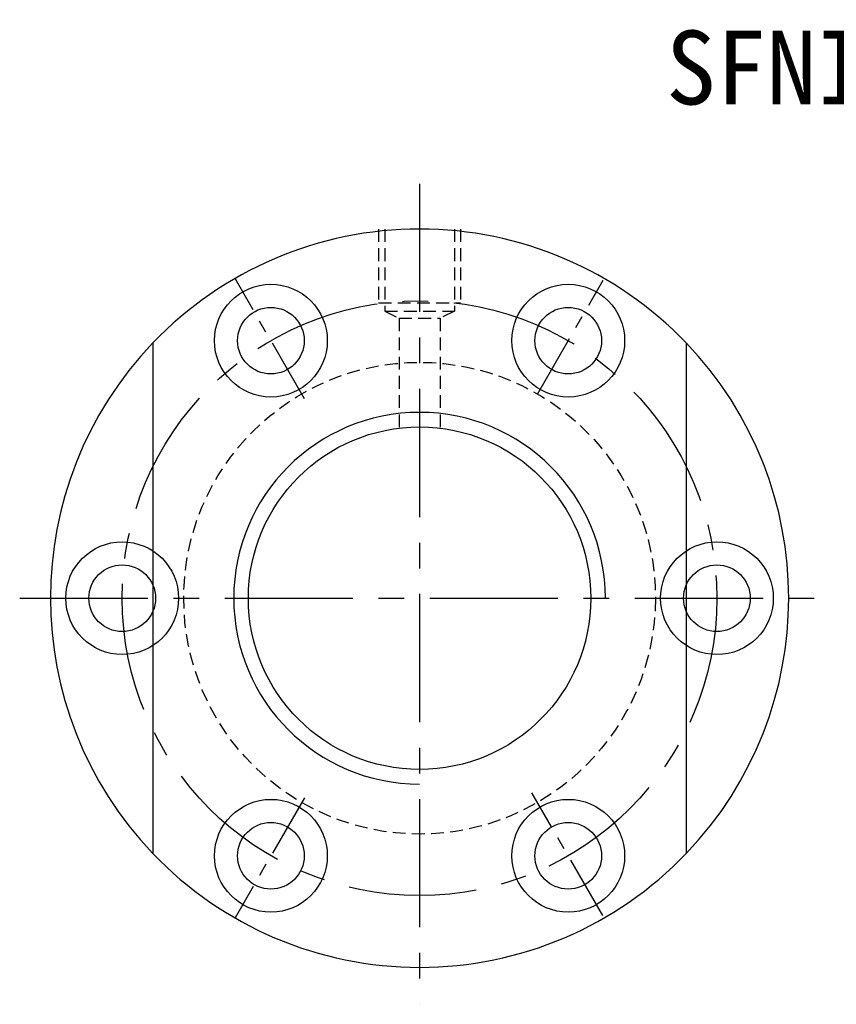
# Model space of a CAD drawing. Extents: x 641 to 800, y 63 to 159.
# Tile 1 of 47: x 641 to 721, y 63 to 159. Entities that reach past the tile are written whole.
import ezdxf
from ezdxf.enums import TextEntityAlignment as Align

# ---------------------------------------------------------------- set-up
doc = ezdxf.new("R2010")
doc.units = 0
doc.header["$MEASUREMENT"] = 0
doc.linetypes.add('CENTER', pattern=[2, 1.25, -0.25, 0.25, -0.25])
doc.linetypes.add('HIDDEN', pattern=[0.375, 0.25, -0.125])
doc.layers.get('0').update_dxf_attribs({"linetype": 'CONTINUOUS'})
for name, color, linetype in [('CEN', 1, 'CENTER'), ('DIM', 4, 'CONTINUOUS'), ('HID', 2, 'HIDDEN'), ('OUT', 3, 'CONTINUOUS')]:
    doc.layers.add(name, color=color, linetype=linetype)
doc.styles.add('T', font='KAIU.TTF')

msp = doc.modelspace()

# ---------------------------------------------------------------- linework, layer by layer
at = {"layer": 'CEN', "color": 7, "ltscale": 10}
for p, q in [((680.067, 143.46), (680.067, 63.449)), ((641.067, 103.047), (719.067, 103.047))]:
    msp.add_line(p, q, dxfattribs=at)
at = {"layer": 'CEN', "color": 7, "ltscale": 5}
for p, q in [((668.837, 122.496), (662.067, 134.223)), ((691.559, 122.952), (697.965, 134.048)), ((668.837, 83.597), (662.067, 71.87)), ((697.933, 72.101), (691.018, 84.078))]:
    msp.add_line(p, q, dxfattribs=at)
at = {"layer": 'CEN', "color": 7, "ltscale": 10}
msp.add_circle((680.067, 103.047), 29, dxfattribs=at)
at = {"layer": 'DIM', "color": 7}
for centre, radius in [((651.067, 103.047), 5.5), ((709.067, 103.047), 5.5), ((651.067, 103.047), 3.25), ((709.067, 103.047), 3.25)]:
    msp.add_circle(centre, radius, dxfattribs=at)
for radius, start, end in [(36, 136.23826, 223.76174), (36, 316.23826, 43.76174), (18.125, 0, 270)]:
    msp.add_arc((680.067, 103.047), radius, start, end, dxfattribs=at)
at = {"layer": 'HID', "color": 7, "ltscale": 5}
for p, q in [((676.067, 139.047), (676.067, 131.847)), ((676.667, 139.047), (676.667, 131.047)), ((683.467, 139.047), (683.467, 131.047)), ((684.067, 139.047), (684.067, 131.847)), ((676.067, 131.847), (684.067, 131.847)), ((676.667, 131.047), (678.067, 130.347)), ((676.667, 131.047), (683.467, 131.047)), ((683.467, 131.047), (682.067, 130.347)), ((678.067, 130.347), (678.067, 119.626)), ((678.067, 130.347), (682.067, 130.347)), ((682.067, 130.347), (682.067, 119.626))]:
    msp.add_line(p, q, dxfattribs=at)
msp.add_circle((680.067, 103.047), 23, dxfattribs=at)
at = {"layer": 'OUT', "color": 7, "ltscale": 10}
for p, q in [((654.067, 127.946), (654.067, 78.147)), ((706.067, 127.946), (706.067, 78.147))]:
    msp.add_line(p, q, dxfattribs=at)
at = {"layer": 'OUT', "color": 7}
for centre, radius in [((665.567, 128.161), 5.5), ((694.567, 128.161), 5.5), ((665.567, 128.161), 3.25), ((694.567, 128.161), 3.25), ((680.067, 103.047), 16.7), ((665.567, 77.932), 5.5), ((694.567, 77.932), 5.5), ((665.567, 77.932), 3.25), ((694.567, 77.932), 3.25)]:
    msp.add_circle(centre, radius, dxfattribs=at)
for start, end in [(43.76174, 136.23826), (223.76174, 316.23826)]:
    msp.add_arc((680.067, 103.047), 36, start, end, dxfattribs=at)

# ---------------------------------------------------------------- texts
at = {"style": 'T'}
msp.add_text('SFNI3205', height=7.2, dxfattribs=at).set_placement((723.685, 154.799), align=Align.MIDDLE)

doc.saveas('drawing.dxf')
